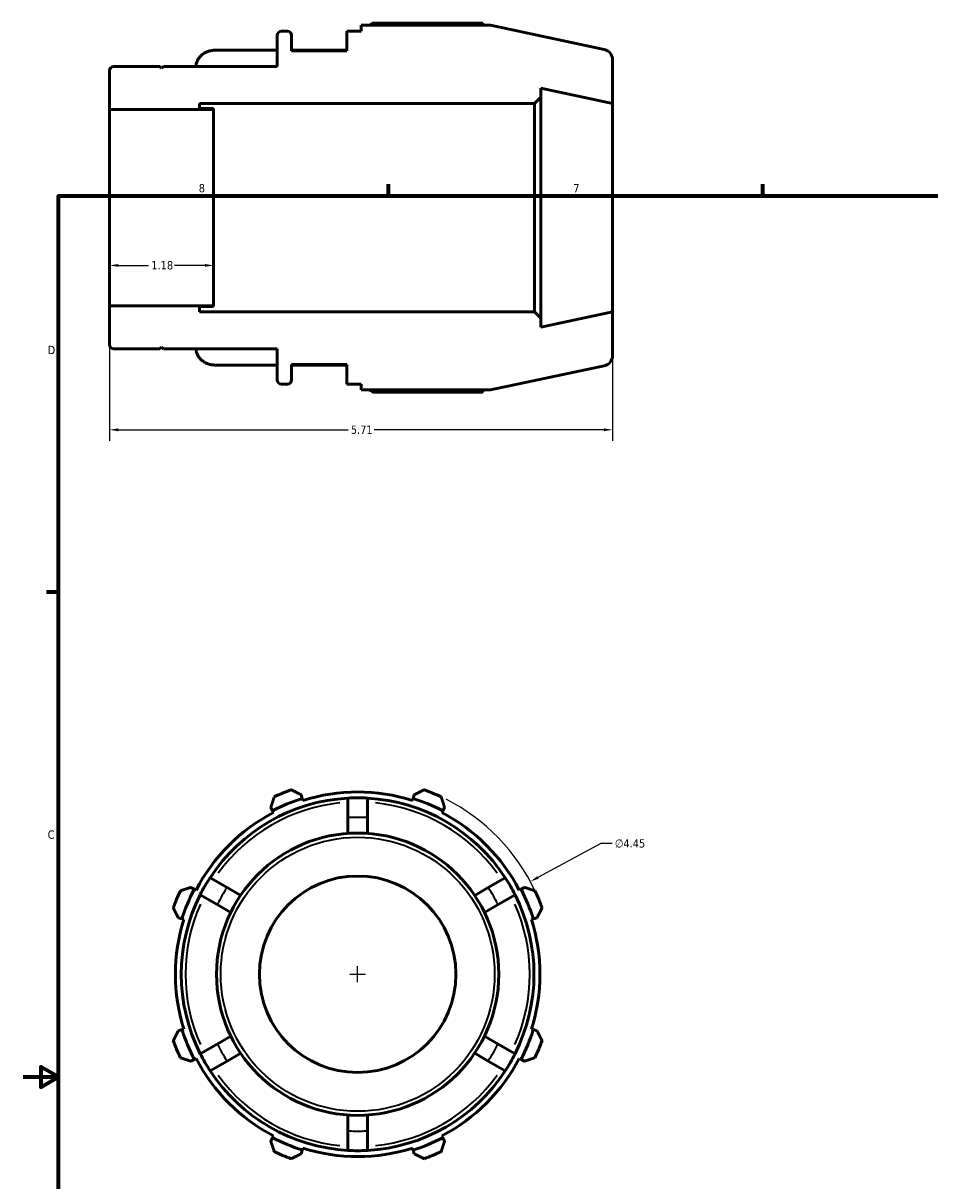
# Model space of a CAD drawing. Header units: inches. Extents: x -2.9 to 37.7, y -2.1 to 26.7.
# Tile 3 of 6: x 0.1 to 10.4, y 9.8 to 23. Entities that reach past the tile are written whole.
import ezdxf

# ---------------------------------------------------------------- set-up
doc = ezdxf.new("R2010")
doc.units = ezdxf.units.IN
doc.header["$MEASUREMENT"] = 0
for name, color, linetype, lineweight in [('Border (ANSI)', 7, 'Continuous', 70), ('Dimension (ANSI)', 7, 'Continuous', 25), ('Visible (ANSI)', 7, 'Continuous', 50), ('Visible Narrow (ANSI)', 7, 'Continuous', 35)]:
    doc.layers.add(name, color=color, linetype=linetype, lineweight=lineweight)
doc.styles.add('Note Text (ANSI)', font='tahoma.ttf')
doc.dimstyles.new('Default (ANSI)', dxfattribs={"dimtxt": 0.094488, "dimasz": 0.098425, "dimexe": 0.125, "dimexo": 0.0625, "dimgap": 0.031496, "dimtad": 0, "dimtih": 1, "dimtoh": 1, "dimrnd": 1e-08, "dimzin": 4, "dimdsep": 46, "dimtxsty": 'Note Text (ANSI)', "dimcen": 0.09, "dimdle": 0.393701, "dimclrd": 256, "dimclre": 256, "dimclrt": 5, "dimadec": 0, "dimazin": 1, "dimtfac": 1, "dimtofl": 0, "dimtmove": 0, "dimatfit": 3, "dimfxl": 1, "dimtolj": 1, "dimtzin": 4, "dimlwd": -1, "dimlwe": -1, "dimarcsym": 0})

# ---------------------------------------------------------------- blocks, each defined once
blk = doc.blocks.new('Borders Default Border')
at = {"layer": 'Border (ANSI)'}
for p, q in [((4.25, 21), (4.25, 21.134)), ((8.5, 21), (8.5, 21.134)), ((0.5, 16.5), (0.366, 16.5))]:
    blk.add_line(p, q, dxfattribs=at)
at = {"layer": 'Border (ANSI)', "flags": 128}
for points in [[(0.5, 1), (0.5, 21), (33.5, 21), (33.5, 1), (0.5, 1)], [(0.1, 11), (0.5, 11), (0.3, 11.115), (0.3, 10.885), (0.5, 11)]]:
    blk.add_lwpolyline(points, dxfattribs=at)
at = {"layer": 'Border (ANSI)', "color": 5, "true_color": 0x0000ff, "char_height": 0.0945, "attachment_point": 7, "style": 'Note Text (ANSI)'}
for s, insert in [('8', (2.094, 21.038)), ('7', (6.346, 21.04)), ('D', (0.378, 19.203)), ('C', (0.378, 13.701))]:
    blk.add_mtext(s, dxfattribs=dict(at, insert=insert))
blk = doc.blocks.new('*D7')
at = {"layer": 'Defpoints', "color": 0, "transparency": 16777216}
for p in [(1.082, 20.866), (2.262, 20.866), (2.262, 20.21)]:
    blk.add_point(p, dxfattribs=at)
at = {"layer": 'Dimension (ANSI)', "transparency": 16777216}
for p, q in [((1.18, 20.21), (1.524, 20.21)), ((2.164, 20.21), (1.82, 20.21))]:
    blk.add_line(p, q, dxfattribs=at)
for points in [[(1.18, 20.226), (1.18, 20.194), (1.082, 20.21)], [(2.164, 20.226), (2.164, 20.194), (2.262, 20.21)]]:
    blk.add_solid(points, dxfattribs=at)
at = {"layer": 'Dimension (ANSI)', "color": 5, "transparency": 16777216, "insert": (1.555, 20.259), "char_height": 0.0945, "attachment_point": 1, "style": 'Note Text (ANSI)'}
blk.add_mtext('\\A1;1.18', dxfattribs=at)
blk = doc.blocks.new('*D8')
at = {"layer": 'Defpoints', "color": 0, "transparency": 16777216}
for p in [(5.859, 13.217), (1.938, 11.112)]:
    blk.add_point(p, dxfattribs=at)
at = {"layer": 'Dimension (ANSI)', "transparency": 16777216}
for p, q in [((6.66, 13.647), (5.945, 13.263)), ((6.786, 13.647), (6.66, 13.647)), ((3.898, 12.075), (3.898, 12.255)), ((3.808, 12.165), (3.988, 12.165))]:
    blk.add_line(p, q, dxfattribs=at)
blk.add_arc((3.898, 12.165), 2.225, 25.0089, 63.1826, dxfattribs=at)
blk.add_solid([(5.938, 13.278), (5.953, 13.249), (5.859, 13.217)], dxfattribs=at)
at = {"layer": 'Dimension (ANSI)', "color": 5, "transparency": 16777216, "insert": (6.818, 13.698), "char_height": 0.0945, "attachment_point": 1, "style": 'Note Text (ANSI)'}
blk.add_mtext('\\A1;∅4.45', dxfattribs=at)
blk = doc.blocks.new('*D9')
at = {"layer": 'Defpoints', "color": 0, "transparency": 16777216}
for p in [(1.082, 19.751), (6.792, 19.683), (6.792, 18.344)]:
    blk.add_point(p, dxfattribs=at)
at = {"layer": 'Dimension (ANSI)', "transparency": 16777216}
for p, q in [((1.082, 19.688), (1.082, 18.219)), ((6.792, 19.621), (6.792, 18.219)), ((1.18, 18.344), (3.789, 18.344)), ((6.694, 18.344), (4.085, 18.344))]:
    blk.add_line(p, q, dxfattribs=at)
for points in [[(1.18, 18.361), (1.18, 18.328), (1.082, 18.344)], [(6.694, 18.361), (6.694, 18.328), (6.792, 18.344)]]:
    blk.add_solid(points, dxfattribs=at)
at = {"layer": 'Dimension (ANSI)', "color": 5, "transparency": 16777216, "insert": (3.82, 18.393), "char_height": 0.0945, "attachment_point": 1, "style": 'Note Text (ANSI)'}
blk.add_mtext('\\A1;5.71', dxfattribs=at)

msp = doc.modelspace()

# ---------------------------------------------------------------- linework, layer by layer
at = {"layer": 'Visible (ANSI)'}
for p, q in [((3.101, 22.869), (3.033, 22.869)), ((3.937, 22.869), (3.774, 22.869)), ((3.774, 22.869), (3.774, 22.646)), ((5.406, 22.935), (3.937, 22.935)), ((3.937, 22.935), (3.937, 22.869)), ((5.317, 22.96), (4.071, 22.96)), ((6.698, 22.661), (5.406, 22.935)), ((2.985, 22.821), (2.985, 22.468)), ((3.148, 22.646), (3.148, 22.821)), ((2.985, 22.653), (2.283, 22.653)), ((3.774, 22.653), (3.148, 22.653)), ((3.774, 22.646), (3.148, 22.646)), ((6.792, 22.049), (6.792, 22.545)), ((1.082, 22.421), (1.082, 21.981)), ((1.652, 22.468), (1.129, 22.468)), ((1.672, 22.448), (1.652, 22.468)), ((1.692, 22.468), (1.672, 22.448)), ((2.985, 22.468), (1.692, 22.468)), ((5.976, 22.12), (5.976, 22.223)), ((5.976, 22.223), (6.792, 22.049)), ((5.905, 22.049), (5.976, 22.12)), ((5.976, 19.612), (5.976, 22.12)), ((1.082, 21.981), (2.262, 21.981)), ((1.082, 19.751), (1.082, 21.981)), ((2.102, 21.99), (2.102, 22.049)), ((2.102, 22.049), (5.905, 22.049)), ((2.262, 21.99), (2.102, 21.99)), ((2.262, 21.981), (2.262, 21.99)), ((2.262, 19.751), (2.262, 21.981)), ((5.905, 22.049), (5.905, 19.683)), ((6.792, 19.683), (6.792, 22.049)), ((2.262, 19.751), (1.082, 19.751)), ((1.082, 19.751), (1.082, 19.311)), ((2.102, 19.683), (2.102, 19.742)), ((2.102, 19.742), (2.262, 19.742)), ((2.262, 19.742), (2.262, 19.751)), ((5.905, 19.683), (2.102, 19.683)), ((5.976, 19.612), (5.905, 19.683)), ((6.792, 19.683), (5.976, 19.51)), ((5.976, 19.51), (5.976, 19.612)), ((6.792, 19.187), (6.792, 19.683)), ((1.129, 19.264), (1.652, 19.264)), ((1.652, 19.264), (1.672, 19.284)), ((1.672, 19.284), (1.692, 19.264)), ((1.692, 19.264), (2.985, 19.264)), ((2.985, 19.264), (2.985, 18.911)), ((2.985, 19.079), (2.283, 19.079)), ((3.148, 18.911), (3.148, 19.086)), ((3.148, 19.086), (3.774, 19.086)), ((3.774, 19.079), (3.148, 19.079)), ((3.774, 19.086), (3.774, 18.864)), ((5.406, 18.797), (6.698, 19.072)), ((3.033, 18.864), (3.101, 18.864)), ((3.774, 18.864), (3.937, 18.864)), ((3.937, 18.864), (3.937, 18.797)), ((3.937, 18.797), (5.406, 18.797)), ((4.071, 18.773), (5.317, 18.773)), ((3.269, 14.159), (3.256, 14.202)), ((4.541, 14.202), (4.527, 14.159)), ((3.276, 14.138), (3.269, 14.159)), ((3.787, 14.164), (3.787, 13.941)), ((4.01, 13.941), (4.01, 14.164)), ((4.527, 14.159), (4.521, 14.138)), ((2.912, 14.059), (2.933, 14.02)), ((2.933, 14.02), (2.943, 14)), ((3.787, 13.941), (3.787, 13.763)), ((4.01, 13.763), (4.01, 13.941)), ((4.854, 14), (4.864, 14.02)), ((4.864, 14.02), (4.885, 14.059)), ((2.043, 13.13), (2.004, 13.151)), ((2.415, 13.149), (2.222, 13.261)), ((2.57, 13.06), (2.415, 13.149)), ((5.381, 13.149), (5.227, 13.06)), ((5.574, 13.261), (5.381, 13.149)), ((5.793, 13.151), (5.753, 13.13)), ((2.063, 13.12), (2.043, 13.13)), ((2.111, 13.068), (2.304, 12.956)), ((5.492, 12.956), (5.685, 13.068)), ((5.753, 13.13), (5.734, 13.12)), ((2.304, 12.956), (2.459, 12.867)), ((5.338, 12.867), (5.492, 12.956)), ((1.861, 12.807), (1.904, 12.793)), ((1.904, 12.793), (1.925, 12.787)), ((5.872, 12.787), (5.893, 12.793)), ((5.893, 12.793), (5.935, 12.807)), ((1.904, 11.536), (1.861, 11.522)), ((1.925, 11.542), (1.904, 11.536)), ((2.459, 11.462), (2.304, 11.373)), ((5.492, 11.373), (5.338, 11.462)), ((5.893, 11.536), (5.872, 11.542)), ((5.935, 11.522), (5.893, 11.536)), ((2.304, 11.373), (2.111, 11.261)), ((5.685, 11.261), (5.492, 11.373)), ((2.004, 11.178), (2.043, 11.199)), ((2.043, 11.199), (2.063, 11.209)), ((2.222, 11.068), (2.415, 11.18)), ((2.415, 11.18), (2.57, 11.269)), ((5.227, 11.269), (5.381, 11.18)), ((5.381, 11.18), (5.574, 11.068)), ((5.734, 11.209), (5.753, 11.199)), ((5.753, 11.199), (5.793, 11.178)), ((3.787, 10.566), (3.787, 10.388)), ((4.01, 10.388), (4.01, 10.566)), ((3.787, 10.388), (3.787, 10.165)), ((4.01, 10.165), (4.01, 10.388)), ((2.933, 10.309), (2.912, 10.27)), ((2.943, 10.329), (2.933, 10.309)), ((4.864, 10.309), (4.854, 10.329)), ((4.885, 10.27), (4.864, 10.309)), ((3.256, 10.127), (3.269, 10.17)), ((3.269, 10.17), (3.276, 10.191)), ((4.521, 10.191), (4.527, 10.17)), ((4.527, 10.17), (4.541, 10.127))]:
    msp.add_line(p, q, dxfattribs=at)
for radius in [1.602, 1.115]:
    msp.add_circle((3.898, 12.165), radius, dxfattribs=at)
for centre, radius, start, end in [((3.033, 22.821), 0.0473, 90, 180), ((3.101, 22.821), 0.0473, 0, 90), ((6.674, 22.545), 0.118, 0, 78), ((1.129, 22.421), 0.0473, 90, 180), ((1.129, 19.311), 0.0473, 180, 270), ((6.674, 19.187), 0.118, 282, 0), ((3.033, 18.911), 0.0473, 180, 270), ((3.101, 18.911), 0.0473, 270, 0), ((3.898, 12.165), 2.225, 109.792, 115.208), ((3.898, 12.165), 2.069, 72.5, 107.5), ((3.898, 12.165), 2.225, 64.792, 70.208), ((3.898, 12.165), 2.002, 93.1847, 146.8153), ((3.898, 12.165), 2.092, 107.5, 117.5), ((3.898, 12.165), 2.003, 86.8153, 93.1847), ((3.898, 12.165), 2.002, 33.1847, 86.8153), ((3.898, 12.165), 2.092, 62.5, 72.5), ((3.898, 12.165), 2.069, 117.5, 152.5), ((3.898, 12.165), 2.069, 27.5, 62.5), ((3.898, 12.165), 2.003, 146.8153, 153.1847), ((3.898, 12.165), 2.002, 26.8153, 33.1847), ((3.898, 12.165), 2.225, 154.792, 160.208), ((3.898, 12.165), 2.002, 153.1847, 206.8153), ((3.898, 12.165), 2.092, 152.5, 162.5), ((3.898, 12.165), 2.002, 333.1847, 26.8153), ((3.898, 12.165), 2.091, 17.5, 27.5), ((3.898, 12.165), 2.225, 19.792, 25.208), ((3.898, 12.165), 2.069, 162.5, 197.5), ((3.898, 12.165), 2.069, 342.5, 17.5), ((3.898, 12.165), 2.091, 197.5, 207.5), ((3.898, 12.165), 2.091, 332.5, 342.5), ((3.898, 12.165), 2.225, 199.792, 205.208), ((3.898, 12.165), 2.225, 334.792, 340.208), ((3.898, 12.165), 2.069, 207.5, 242.5), ((3.898, 12.165), 2.002, 206.8153, 213.1847), ((3.898, 12.165), 2.069, 297.5, 332.5), ((3.898, 12.165), 2.003, 326.8153, 333.1847), ((3.898, 12.165), 2.002, 213.1847, 266.8153), ((3.898, 12.165), 2.003, 273.1847, 326.8153), ((3.898, 12.165), 2.091, 242.5, 252.5), ((3.898, 12.165), 2.092, 287.5, 297.5), ((3.898, 12.165), 2.225, 244.792, 250.208), ((3.898, 12.165), 2.069, 252.5, 287.5), ((3.898, 12.165), 2.003, 266.8153, 273.1847), ((3.898, 12.165), 2.225, 289.792, 295.208)]:
    msp.add_arc(centre, radius, start, end, dxfattribs=at)
for points, weights in [([(4.032, 22.935), (4.051, 22.947), (4.071, 22.96)], [1.00902549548, 1.01058259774, 1.01199214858]), ([(5.329, 22.935), (5.323, 22.947), (5.317, 22.96)], [1.0004425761, 1.00029536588, 1]), ([(4.071, 18.773), (4.051, 18.785), (4.032, 18.797)], [1.01199214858, 1.01058259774, 1.00902549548]), ([(5.317, 18.773), (5.323, 18.785), (5.329, 18.797)], [1, 1.00029536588, 1.0004425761]), ([(3.256, 14.202), (3.202, 14.229), (3.145, 14.258)], [1.00457723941, 1.00868967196, 1.01199214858]), ([(4.652, 14.258), (4.595, 14.229), (4.541, 14.202)], [1.01199214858, 1.00868967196, 1.00457723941]), ([(2.951, 14.178), (2.931, 14.117), (2.912, 14.059)], [1.01199214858, 1.00868967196, 1.00457723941]), ([(4.885, 14.059), (4.866, 14.117), (4.846, 14.178)], [1.00457723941, 1.00868967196, 1.01199214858]), ([(2.004, 13.151), (1.946, 13.132), (1.885, 13.112)], [1.00457723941, 1.00868967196, 1.01199214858]), ([(5.911, 13.112), (5.851, 13.132), (5.793, 13.151)], [1.01199214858, 1.00868967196, 1.00457723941]), ([(1.805, 12.918), (1.833, 12.861), (1.861, 12.807)], [1.01199214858, 1.00868967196, 1.00457723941]), ([(5.935, 12.807), (5.963, 12.861), (5.992, 12.918)], [1.00457723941, 1.00868967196, 1.01199214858]), ([(1.861, 11.522), (1.833, 11.468), (1.805, 11.411)], [1.00457723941, 1.00868967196, 1.01199214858]), ([(5.992, 11.411), (5.963, 11.468), (5.935, 11.522)], [1.01199214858, 1.00868967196, 1.00457723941]), ([(1.885, 11.217), (1.946, 11.197), (2.004, 11.178)], [1.01199214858, 1.00868967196, 1.00457723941]), ([(5.793, 11.178), (5.851, 11.197), (5.911, 11.217)], [1.00457723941, 1.00868967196, 1.01199214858]), ([(2.912, 10.27), (2.931, 10.212), (2.951, 10.151)], [1.00457723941, 1.00868967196, 1.01199214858]), ([(4.846, 10.151), (4.866, 10.212), (4.885, 10.27)], [1.01199214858, 1.00868967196, 1.00457723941]), ([(3.145, 10.071), (3.202, 10.1), (3.256, 10.127)], [1.01199214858, 1.00868967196, 1.00457723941]), ([(4.541, 10.127), (4.595, 10.1), (4.652, 10.071)], [1.00457723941, 1.00868967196, 1.01199214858])]:
    msp.add_rational_spline(points, weights, degree=2, dxfattribs=at)
for points, knots in [([(2.061, 22.468), (2.062, 22.478), (2.063, 22.488), (2.068, 22.511), (2.073, 22.523), (2.083, 22.545), (2.09, 22.557), (2.107, 22.578), (2.116, 22.588), (2.136, 22.605), (2.147, 22.614), (2.172, 22.628), (2.186, 22.634), (2.211, 22.643), (2.225, 22.647), (2.255, 22.652), (2.27, 22.653), (2.283, 22.653)], [-0.8150553, -0.8150553, -0.8150553, -0.8150553, -0.732828, -0.732828, -0.6279486, -0.6279486, -0.5231874, -0.5231874, -0.4184261, -0.4184261, -0.3137782, -0.3137782, -0.2091303, -0.2091303, -0.1045651, -0.1045651, 0, 0, 0, 0]), ([(2.283, 19.079), (2.27, 19.079), (2.255, 19.08), (2.225, 19.085), (2.211, 19.089), (2.186, 19.098), (2.172, 19.104), (2.147, 19.119), (2.136, 19.127), (2.116, 19.144), (2.107, 19.154), (2.09, 19.176), (2.083, 19.187), (2.073, 19.209), (2.068, 19.222), (2.063, 19.244), (2.062, 19.254), (2.061, 19.264)], [0, 0, 0, 0, 0.1045651, 0.1045651, 0.2091303, 0.2091303, 0.3137782, 0.3137782, 0.4184261, 0.4184261, 0.5231874, 0.5231874, 0.6279486, 0.6279486, 0.732828, 0.732828, 0.8150553, 0.8150553, 0.8150553, 0.8150553])]:
    msp.add_open_spline(points, degree=3, knots=knots, dxfattribs=at)
at = {"layer": 'Visible Narrow (ANSI)'}
msp.add_circle((3.898, 12.165), 1.555, dxfattribs=at)
for radius, start, end in [(1.955, 95.9357, 144.0643), (1.955, 35.9357, 84.0643), (1.78, 86.775, 93.225), (1.78, 146.775, 153.225), (1.78, 26.775, 33.225), (1.955, 155.9357, 204.0643), (1.955, 335.9357, 24.0643), (1.78, 206.775, 213.225), (1.78, 326.775, 333.225), (1.955, 215.9357, 264.0643), (1.955, 275.9357, 324.0643), (1.78, 266.775, 273.225)]:
    msp.add_arc((3.898, 12.165), radius, start, end, dxfattribs=at)

# ---------------------------------------------------------------- block references
msp.add_blockref('Borders Default Border', (0, 0))

# ---------------------------------------------------------------- dimensions: what is measured, and where the dimension line sits
at = {"layer": 'Dimension (ANSI)'}
for base, p1, p2, override, picture, middle in [((2.262, 20.21), (1.082, 20.866), (2.262, 20.866), {"dimgap": 0.031496, "dimtih": 0, "dimtoh": 0, "dimdec": 2, "dimse1": 1, "dimse2": 1, "dimtol": 0, "dimlim": 0, "dimtp": 0, "dimtm": 0, "dimtdec": 2, "dimatfit": 1}, '*D7', (1.672, 20.21)), ((6.792, 18.344), (1.082, 19.751), (6.792, 19.683), {"dimgap": 0.031496, "dimtih": 0, "dimtoh": 0, "dimdec": 2, "dimtol": 0, "dimlim": 0, "dimtp": 0, "dimtm": 0, "dimtdec": 2, "dimatfit": 1}, '*D9', (3.937, 18.344))]:
    dim = msp.add_linear_dim(base=base, p1=p1, p2=p2, angle=180, dimstyle='Default (ANSI)', override=override, dxfattribs=at)
    dim.commit()
    dim.dimension.update_dxf_attribs({"geometry": picture, "text_midpoint": middle, "dimtype": 160})
dim = msp.add_diameter_dim_2p(p1=(1.938, 11.112), p2=(5.859, 13.217), dimstyle='Default (ANSI)', override={"dimgap": 0.031496, "dimdec": 2, "dimlfac": 1, "dimtol": 0, "dimlim": 0, "dimtp": 0, "dimtm": 0, "dimtdec": 2}, dxfattribs=at)
dim.commit()
dim.dimension.update_dxf_attribs({"geometry": '*D8', "text_midpoint": (6.989, 13.647), "dimtype": 163})

doc.saveas('drawing.dxf')
